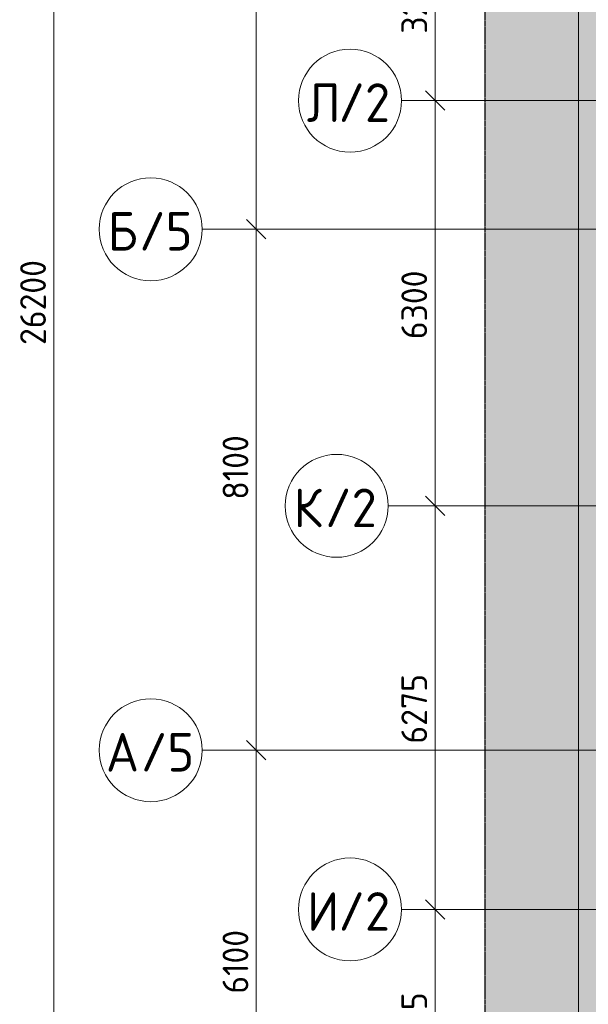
# Model space of a CAD drawing. Header units: millimetres. Extents: x -10358 to 171177, y -7314 to 134351.
# Tile 49 of 256: x -8681 to 150, y 101450 to 116758. Entities that reach past the tile are written whole.
import ezdxf

# ---------------------------------------------------------------- set-up
doc = ezdxf.new("R2010")
doc.units = ezdxf.units.MM
doc.linetypes.add('3_ Штрих_ 5 х 3 мм', pattern=[8, 5, -3])
doc.linetypes.add('4_ Штрихпунктир_ 10 х 2 мм', pattern=[14, 10, -2, 0, -2])
for name, color, linetype, lineweight in [('A-ANNO-DIMS', 7, 'Continuous', 5), ('A-ANNO-DIMS-200', 7, 'Continuous', 5), ('A-DETL', 7, 'Continuous', 15), ('A-DETL-GENF', 7, 'Continuous', 13), ('S-GRID', 7, 'Continuous', 5), ('S-GRID-IDEN', 7, 'Continuous', 5)]:
    doc.layers.add(name, color=color, linetype=linetype, lineweight=lineweight)
doc.styles.add('GOST Common_1', font='GOST_Common.ttf', dxfattribs={"height": 600})
doc.styles.add('GOST Common_2', font='GOST_Common.ttf', dxfattribs={"height": 400})
doc.dimstyles.new('2_мм', dxfattribs={"dimscale": 304.8, "dimtxt": 402.285999, "dimasz": 0.984252, "dimexe": 0.656168, "dimexo": 0.984252, "dimgap": 0, "dimtad": 1, "dimdec": 0, "dimdsep": 46, "dimtxsty": 'GOST Common_2', "dimblk1": 'OBLIQUE', "dimblk2": 'OBLIQUE', "dimsah": 1, "dimcen": 0.09, "dimdle": 0.656168, "dimadec": 5, "dimazin": 2, "dimtfac": 1, "dimtdec": 4, "dimtix": 1, "dimtmove": 0, "dimatfit": 3, "dimfxl": 1, "dimtvp": 1, "dimtolj": 1, "dimtzin": 0, "dimarcsym": 2})
doc.dimstyles.new('2_мм_1', dxfattribs={"dimscale": 304.8, "dimtxt": 402.285999, "dimasz": 0.984252, "dimexe": 0.656168, "dimexo": 0.984252, "dimgap": 0, "dimtad": 1, "dimdec": 0, "dimdsep": 46, "dimtxsty": 'GOST Common_2', "dimblk1": 'OBLIQUE', "dimblk2": 'OBLIQUE', "dimsah": 1, "dimcen": 0.09, "dimdle": 0.656168, "dimadec": 5, "dimazin": 2, "dimtfac": 1, "dimtdec": 4, "dimtix": 1, "dimtmove": 1, "dimatfit": 3, "dimfxl": 1, "dimtvp": 1, "dimtolj": 1, "dimtzin": 0, "dimarcsym": 2})
doc.dimstyles.new('2_мм_2', dxfattribs={"dimscale": 304.8, "dimtxt": 402.285999, "dimasz": 0.984252, "dimexe": 0.656168, "dimexo": 0.984252, "dimgap": 0, "dimtad": 1, "dimdec": 0, "dimdsep": 46, "dimtxsty": 'GOST Common_2', "dimblk1": 'OBLIQUE', "dimblk2": 'OBLIQUE', "dimsah": 1, "dimcen": 0.09, "dimdle": 0.656168, "dimadec": 5, "dimazin": 2, "dimtfac": 1, "dimtdec": 4, "dimtix": 1, "dimtmove": 0, "dimatfit": 3, "dimfxl": 1, "dimtvp": 1, "dimtolj": 1, "dimtzin": 0, "dimarcsym": 2})

# ---------------------------------------------------------------- blocks, each defined once
blk = doc.blocks.new('Ось сетки - 8_0 мм-31302-Маркировочный план-схема -1 этажа на отм_-5_600')
at = {"layer": 'S-GRID-IDEN'}
blk.add_circle((0, 0), 4, dxfattribs=at)
blk = doc.blocks.new('DIMBLOCK119-Маркировочный план-схема -1 этажа на отм_-5_600')
at = {"layer": 'A-ANNO-DIMS-200', "lineweight": 25}
for p, q in [((-2230, 102925), (-2380, 103075)), ((-2230, 102925), (-2080, 102775)), ((-2230, 99300), (-2380, 99450)), ((-2230, 99300), (-2080, 99150))]:
    blk.add_line(p, q, dxfattribs=at)
at = {"layer": 'A-ANNO-DIMS-200'}
for p, q in [((-2142, 102925), (-2430, 102925)), ((-2230, 99100), (-2230, 102925)), ((-2230, 102925), (-2142, 102925)), ((-2142, 99300), (-2430, 99300)), ((-2230, 99300), (-2142, 99300))]:
    blk.add_line(p, q, dxfattribs=at)
at = {"layer": 'A-ANNO-DIMS-200', "color": 0, "insert": (-2753, 100553), "char_height": 400, "width": 1341.86, "attachment_point": 1, "rotation": 90, "line_spacing_factor": 1.022761, "style": 'GOST Common_2'}
blk.add_mtext('3625', dxfattribs=at)
blk = doc.blocks.new('_Oblique')
at = {"color": 0, "linetype": 'ByBlock', "lineweight": -2}
blk.add_line((-0.5, -0.5), (0.5, 0.5), dxfattribs=at)
blk = doc.blocks.new('DIMBLOCK120-Маркировочный план-схема -1 этажа на отм_-5_600')
at = {"layer": 'A-ANNO-DIMS-200', "lineweight": 25}
for p, q in [((-2230, 109200), (-2380, 109350)), ((-2230, 109200), (-2080, 109050)), ((-2230, 102925), (-2380, 103075)), ((-2230, 102925), (-2080, 102775))]:
    blk.add_line(p, q, dxfattribs=at)
at = {"layer": 'A-ANNO-DIMS-200'}
for p, q in [((-2142, 109200), (-2430, 109200)), ((-2230, 102925), (-2230, 109200)), ((-2230, 109200), (-2142, 109200)), ((-2142, 102925), (-2430, 102925)), ((-2230, 102925), (-2142, 102925))]:
    blk.add_line(p, q, dxfattribs=at)
at = {"layer": 'A-ANNO-DIMS-200', "color": 0, "insert": (-2753, 105503), "char_height": 400, "width": 1341.86, "attachment_point": 1, "rotation": 90, "line_spacing_factor": 1.022761, "style": 'GOST Common_2'}
blk.add_mtext('6275', dxfattribs=at)
blk = doc.blocks.new('DIMBLOCK121-Маркировочный план-схема -1 этажа на отм_-5_600')
at = {"layer": 'A-ANNO-DIMS-200', "lineweight": 25}
for p, q in [((-2230, 115500), (-2380, 115650)), ((-2230, 115500), (-2080, 115350)), ((-2230, 109200), (-2380, 109350)), ((-2230, 109200), (-2080, 109050))]:
    blk.add_line(p, q, dxfattribs=at)
at = {"layer": 'A-ANNO-DIMS-200'}
for p, q in [((-2142, 115500), (-2430, 115500)), ((-2230, 109200), (-2230, 115500)), ((-2230, 115500), (-2142, 115500)), ((-2142, 109200), (-2430, 109200)), ((-2230, 109200), (-2142, 109200))]:
    blk.add_line(p, q, dxfattribs=at)
at = {"layer": 'A-ANNO-DIMS-200', "color": 0, "insert": (-2753, 111791), "char_height": 400, "width": 1341.86, "attachment_point": 1, "rotation": 90, "line_spacing_factor": 1.022761, "style": 'GOST Common_2'}
blk.add_mtext('6300', dxfattribs=at)
blk = doc.blocks.new('DIMBLOCK122-Маркировочный план-схема -1 этажа на отм_-5_600')
at = {"layer": 'A-ANNO-DIMS-200', "lineweight": 25}
for p, q in [((-2230, 118700), (-2380, 118850)), ((-2230, 118700), (-2080, 118550)), ((-2230, 115500), (-2380, 115650)), ((-2230, 115500), (-2080, 115350))]:
    blk.add_line(p, q, dxfattribs=at)
at = {"layer": 'A-ANNO-DIMS-200'}
for p, q in [((-2142, 118700), (-2430, 118700)), ((-2230, 115500), (-2230, 118700)), ((-2230, 118700), (-2142, 118700)), ((-2142, 115500), (-2430, 115500)), ((-2230, 115500), (-2142, 115500))]:
    blk.add_line(p, q, dxfattribs=at)
at = {"layer": 'A-ANNO-DIMS-200', "color": 0, "insert": (-2753, 116541), "char_height": 400, "width": 1341.86, "attachment_point": 1, "rotation": 90, "line_spacing_factor": 1.022761, "style": 'GOST Common_2'}
blk.add_mtext('3200', dxfattribs=at)
blk = doc.blocks.new('DIMBLOCK131-Маркировочный план-схема -1 этажа на отм_-5_600')
at = {"layer": 'A-ANNO-DIMS-200', "lineweight": 25}
for p, q in [((-5007, 105400), (-5157, 105550)), ((-5007, 105400), (-4857, 105250)), ((-5007, 99300), (-5157, 99450)), ((-5007, 99300), (-4857, 99150))]:
    blk.add_line(p, q, dxfattribs=at)
at = {"layer": 'A-ANNO-DIMS-200'}
for p, q in [((-4919, 105400), (-5207, 105400)), ((-5007, 99300), (-5007, 105400)), ((-5007, 105400), (-4919, 105400)), ((-5007, 102859), (-5007, 102350)), ((-5007, 101616), (-5007, 102859)), ((-4919, 99300), (-5207, 99300)), ((-5007, 99300), (-4919, 99300))]:
    blk.add_line(p, q, dxfattribs=at)
at = {"layer": 'A-ANNO-DIMS-200', "color": 0, "insert": (-5530, 101616), "char_height": 400, "width": 1251.86, "attachment_point": 1, "rotation": 90, "line_spacing_factor": 1.022761, "style": 'GOST Common_2'}
blk.add_mtext('6100', dxfattribs=at)
blk = doc.blocks.new('DIMBLOCK132-Маркировочный план-схема -1 этажа на отм_-5_600')
at = {"layer": 'A-ANNO-DIMS-200', "lineweight": 25}
for p, q in [((-5007, 113500), (-5157, 113650)), ((-5007, 113500), (-4857, 113350)), ((-5007, 105400), (-5157, 105550)), ((-5007, 105400), (-4857, 105250))]:
    blk.add_line(p, q, dxfattribs=at)
at = {"layer": 'A-ANNO-DIMS-200'}
for p, q in [((-4919, 113500), (-5207, 113500)), ((-5007, 105400), (-5007, 113500)), ((-5007, 113500), (-4919, 113500)), ((-5007, 110339), (-5007, 109096)), ((-5007, 109096), (-5007, 109450)), ((-4919, 105400), (-5207, 105400)), ((-5007, 105400), (-4919, 105400))]:
    blk.add_line(p, q, dxfattribs=at)
at = {"layer": 'A-ANNO-DIMS-200', "color": 0, "insert": (-5530, 109296), "char_height": 400, "width": 1251.86, "attachment_point": 1, "rotation": 90, "line_spacing_factor": 1.022761, "style": 'GOST Common_2'}
blk.add_mtext('8100', dxfattribs=at)
blk = doc.blocks.new('DIMBLOCK133-Маркировочный план-схема -1 этажа на отм_-5_600')
at = {"layer": 'A-ANNO-DIMS-200', "lineweight": 25}
for p, q in [((-5007, 121610), (-5157, 121760)), ((-5007, 121610), (-4857, 121460)), ((-5007, 113500), (-5157, 113650)), ((-5007, 113500), (-4857, 113350))]:
    blk.add_line(p, q, dxfattribs=at)
at = {"layer": 'A-ANNO-DIMS-200'}
for p, q in [((-4919, 121610), (-5207, 121610)), ((-5007, 113500), (-5007, 121610)), ((-5007, 121610), (-4919, 121610)), ((-4919, 113500), (-5207, 113500)), ((-5007, 113500), (-4919, 113500))]:
    blk.add_line(p, q, dxfattribs=at)
at = {"layer": 'A-ANNO-DIMS-200', "color": 0, "insert": (-5530, 117071), "char_height": 400, "width": 1161.86, "attachment_point": 1, "rotation": 90, "line_spacing_factor": 1.022761, "style": 'GOST Common_2'}
blk.add_mtext('8110', dxfattribs=at)
blk = doc.blocks.new('DIMBLOCK138-Маркировочный план-схема -1 этажа на отм_-5_600')
at = {"layer": 'A-ANNO-DIMS-200'}
for p, q in [((-8151, 99300), (-8151, 125700)), ((-8063, 125500), (-8351, 125500)), ((-8151, 125500), (-8063, 125500)), ((-8063, 99300), (-8351, 99300)), ((-8151, 99300), (-8063, 99300))]:
    blk.add_line(p, q, dxfattribs=at)
at = {"layer": 'A-ANNO-DIMS-200', "lineweight": 25}
for p, q in [((-8151, 125500), (-8301, 125650)), ((-8151, 125500), (-8001, 125350)), ((-8151, 99300), (-8301, 99450)), ((-8151, 99300), (-8001, 99150))]:
    blk.add_line(p, q, dxfattribs=at)
at = {"layer": 'A-ANNO-DIMS-200', "color": 0, "insert": (-8674, 111701), "char_height": 400, "width": 1677.33, "attachment_point": 1, "rotation": 90, "line_spacing_factor": 1.022761, "style": 'GOST Common_2'}
blk.add_mtext('26200', dxfattribs=at)
blk = doc.blocks.new('DIMBLOCK290-Маркировочный план-схема -1 этажа на отм_-5_600')
at = {"layer": 'A-ANNO-DIMS-200', "lineweight": 25}
for p, q in [((-2230, 102925), (-2380, 103075)), ((-2230, 102925), (-2080, 102775)), ((-2230, 99300), (-2380, 99450)), ((-2230, 99300), (-2080, 99150))]:
    blk.add_line(p, q, dxfattribs=at)
at = {"layer": 'A-ANNO-DIMS-200'}
for p, q in [((-2142, 102925), (-2430, 102925)), ((-2230, 99100), (-2230, 102925)), ((-2230, 102925), (-2142, 102925)), ((-2142, 99300), (-2430, 99300)), ((-2230, 99300), (-2142, 99300))]:
    blk.add_line(p, q, dxfattribs=at)
at = {"layer": 'A-ANNO-DIMS-200', "color": 0, "insert": (-2753, 100553), "char_height": 400, "width": 1341.86, "attachment_point": 1, "rotation": 90, "line_spacing_factor": 1.022761, "style": 'GOST Common_2'}
blk.add_mtext('3625', dxfattribs=at)
blk = doc.blocks.new('DIMBLOCK291-Маркировочный план-схема -1 этажа на отм_-5_600')
at = {"layer": 'A-ANNO-DIMS-200', "lineweight": 25}
for p, q in [((-2230, 109200), (-2380, 109350)), ((-2230, 109200), (-2080, 109050)), ((-2230, 102925), (-2380, 103075)), ((-2230, 102925), (-2080, 102775))]:
    blk.add_line(p, q, dxfattribs=at)
at = {"layer": 'A-ANNO-DIMS-200'}
for p, q in [((-2142, 109200), (-2430, 109200)), ((-2230, 102925), (-2230, 109200)), ((-2230, 109200), (-2142, 109200)), ((-2142, 102925), (-2430, 102925)), ((-2230, 102925), (-2142, 102925))]:
    blk.add_line(p, q, dxfattribs=at)
at = {"layer": 'A-ANNO-DIMS-200', "color": 0, "insert": (-2753, 105503), "char_height": 400, "width": 1341.86, "attachment_point": 1, "rotation": 90, "line_spacing_factor": 1.022761, "style": 'GOST Common_2'}
blk.add_mtext('6275', dxfattribs=at)
blk = doc.blocks.new('DIMBLOCK292-Маркировочный план-схема -1 этажа на отм_-5_600')
at = {"layer": 'A-ANNO-DIMS-200', "lineweight": 25}
for p, q in [((-2230, 115500), (-2380, 115650)), ((-2230, 115500), (-2080, 115350)), ((-2230, 109200), (-2380, 109350)), ((-2230, 109200), (-2080, 109050))]:
    blk.add_line(p, q, dxfattribs=at)
at = {"layer": 'A-ANNO-DIMS-200'}
for p, q in [((-2142, 115500), (-2430, 115500)), ((-2230, 109200), (-2230, 115500)), ((-2230, 115500), (-2142, 115500)), ((-2142, 109200), (-2430, 109200)), ((-2230, 109200), (-2142, 109200))]:
    blk.add_line(p, q, dxfattribs=at)
at = {"layer": 'A-ANNO-DIMS-200', "color": 0, "insert": (-2753, 111791), "char_height": 400, "width": 1341.86, "attachment_point": 1, "rotation": 90, "line_spacing_factor": 1.022761, "style": 'GOST Common_2'}
blk.add_mtext('6300', dxfattribs=at)
blk = doc.blocks.new('DIMBLOCK293-Маркировочный план-схема -1 этажа на отм_-5_600')
at = {"layer": 'A-ANNO-DIMS-200', "lineweight": 25}
for p, q in [((-2230, 118700), (-2380, 118850)), ((-2230, 118700), (-2080, 118550)), ((-2230, 115500), (-2380, 115650)), ((-2230, 115500), (-2080, 115350))]:
    blk.add_line(p, q, dxfattribs=at)
at = {"layer": 'A-ANNO-DIMS-200'}
for p, q in [((-2142, 118700), (-2430, 118700)), ((-2230, 115500), (-2230, 118700)), ((-2230, 118700), (-2142, 118700)), ((-2142, 115500), (-2430, 115500)), ((-2230, 115500), (-2142, 115500))]:
    blk.add_line(p, q, dxfattribs=at)
at = {"layer": 'A-ANNO-DIMS-200', "color": 0, "insert": (-2753, 116541), "char_height": 400, "width": 1341.86, "attachment_point": 1, "rotation": 90, "line_spacing_factor": 1.022761, "style": 'GOST Common_2'}
blk.add_mtext('3200', dxfattribs=at)
blk = doc.blocks.new('DIMBLOCK302-Маркировочный план-схема -1 этажа на отм_-5_600')
at = {"layer": 'A-ANNO-DIMS-200', "lineweight": 25}
for p, q in [((-5007, 105400), (-5157, 105550)), ((-5007, 105400), (-4857, 105250)), ((-5007, 99300), (-5157, 99450)), ((-5007, 99300), (-4857, 99150))]:
    blk.add_line(p, q, dxfattribs=at)
at = {"layer": 'A-ANNO-DIMS-200'}
for p, q in [((-4919, 105400), (-5207, 105400)), ((-5007, 99300), (-5007, 105400)), ((-5007, 105400), (-4919, 105400)), ((-5007, 102859), (-5007, 102350)), ((-5007, 101616), (-5007, 102859)), ((-4919, 99300), (-5207, 99300)), ((-5007, 99300), (-4919, 99300))]:
    blk.add_line(p, q, dxfattribs=at)
at = {"layer": 'A-ANNO-DIMS-200', "color": 0, "insert": (-5530, 101616), "char_height": 400, "width": 1251.86, "attachment_point": 1, "rotation": 90, "line_spacing_factor": 1.022761, "style": 'GOST Common_2'}
blk.add_mtext('6100', dxfattribs=at)
blk = doc.blocks.new('DIMBLOCK303-Маркировочный план-схема -1 этажа на отм_-5_600')
at = {"layer": 'A-ANNO-DIMS-200', "lineweight": 25}
for p, q in [((-5007, 113500), (-5157, 113650)), ((-5007, 113500), (-4857, 113350)), ((-5007, 105400), (-5157, 105550)), ((-5007, 105400), (-4857, 105250))]:
    blk.add_line(p, q, dxfattribs=at)
at = {"layer": 'A-ANNO-DIMS-200'}
for p, q in [((-4919, 113500), (-5207, 113500)), ((-5007, 105400), (-5007, 113500)), ((-5007, 113500), (-4919, 113500)), ((-5007, 110339), (-5007, 109096)), ((-5007, 109096), (-5007, 109450)), ((-4919, 105400), (-5207, 105400)), ((-5007, 105400), (-4919, 105400))]:
    blk.add_line(p, q, dxfattribs=at)
at = {"layer": 'A-ANNO-DIMS-200', "color": 0, "insert": (-5530, 109296), "char_height": 400, "width": 1251.86, "attachment_point": 1, "rotation": 90, "line_spacing_factor": 1.022761, "style": 'GOST Common_2'}
blk.add_mtext('8100', dxfattribs=at)
blk = doc.blocks.new('DIMBLOCK304-Маркировочный план-схема -1 этажа на отм_-5_600')
at = {"layer": 'A-ANNO-DIMS-200', "lineweight": 25}
for p, q in [((-5007, 121610), (-5157, 121760)), ((-5007, 121610), (-4857, 121460)), ((-5007, 113500), (-5157, 113650)), ((-5007, 113500), (-4857, 113350))]:
    blk.add_line(p, q, dxfattribs=at)
at = {"layer": 'A-ANNO-DIMS-200'}
for p, q in [((-4919, 121610), (-5207, 121610)), ((-5007, 113500), (-5007, 121610)), ((-5007, 121610), (-4919, 121610)), ((-4919, 113500), (-5207, 113500)), ((-5007, 113500), (-4919, 113500))]:
    blk.add_line(p, q, dxfattribs=at)
at = {"layer": 'A-ANNO-DIMS-200', "color": 0, "insert": (-5530, 117071), "char_height": 400, "width": 1161.86, "attachment_point": 1, "rotation": 90, "line_spacing_factor": 1.022761, "style": 'GOST Common_2'}
blk.add_mtext('8110', dxfattribs=at)
blk = doc.blocks.new('DIMBLOCK309-Маркировочный план-схема -1 этажа на отм_-5_600')
at = {"layer": 'A-ANNO-DIMS-200'}
for p, q in [((-8151, 99300), (-8151, 125700)), ((-8063, 125500), (-8351, 125500)), ((-8151, 125500), (-8063, 125500)), ((-6146, 99300), (-8351, 99300)), ((-8151, 99300), (-6146, 99300))]:
    blk.add_line(p, q, dxfattribs=at)
at = {"layer": 'A-ANNO-DIMS-200', "lineweight": 25}
for p, q in [((-8151, 125500), (-8301, 125650)), ((-8151, 125500), (-8001, 125350)), ((-8151, 99300), (-8301, 99450)), ((-8151, 99300), (-8001, 99150))]:
    blk.add_line(p, q, dxfattribs=at)
at = {"layer": 'A-ANNO-DIMS-200', "color": 0, "insert": (-8674, 111701), "char_height": 400, "width": 1677.33, "attachment_point": 1, "rotation": 90, "line_spacing_factor": 1.022761, "style": 'GOST Common_2'}
blk.add_mtext('26200', dxfattribs=at)

msp = doc.modelspace()

# ---------------------------------------------------------------- hatches: boundary and pattern name
at = {"layer": 'A-DETL-GENF', "true_color": 0xffffff}
h = msp.add_hatch(color=7, dxfattribs=at)
h.paths.add_polyline_path([(30200, 32200), (38582.9, 32200), (38582.9, 48000), (32600, 48000), (32600, 50050), (26600, 50050), (26601.2, 51500), (26900, 51500), (26900, 51900), (26600, 51900), (26600, 57825), (26900, 57825), (26900, 58225), (26600, 58225), (26600, 64100), (26900, 64100), (26900, 64500), (26600, 64500), (26600, 70300), (26900, 70300), (26900, 70700), (26600, 70700), (26600, 76750), (26900, 76750), (26900, 77150), (26600, 77150), (26600, 80600), (26975, 80600), (26975, 80900), (32600, 80900), (32600, 99100), (26975, 99100), (26975, 99400), (26575, 99400), (26575, 99100), (20875, 99100), (20875, 99400), (20475, 99400), (20475, 99100), (14525, 99100), (14525, 99400), (1400, 99400), (1400, 101100), (600, 101100), (600, 101450), (700, 101450), (700, 101750), (1400, 101750), (1400, 104300), (41750, 104300), (41750, 125510), (44050, 125510), (44050, 126310), (44700, 126310), (44700, 125510), (45250, 125510), (45250, 127956.4), (-1456, 127956.4), (-1456, 79200), (4850, 79200), (4850, 32200), (29700, 32200)])
h.paths.add_polyline_path([(19481.8, 43200), (19250, 43200), (19250, 44800), (20325, 44800), (20325, 44300), (21000, 44300), (21000, 43200), (19675, 43200)])
h.paths.add_polyline_path([(34923.4, 43245), (33775, 43245), (33776.6, 44280), (34923.4, 44280), (34923.4, 43246.6)])
h.paths.add_polyline_path([(15899.9, 43690), (15900, 43810), (15951.9, 43810), (15947.4, 43802.2), (15906.9, 43800), (15904.7, 43794.7), (15906.9, 43700), (15912.2, 43697.8), (15948.6, 43695.8), (15951.9, 43690), (15900, 43690)])
h.paths.add_polyline_path([(16768.8, 43690), (16748, 43690), (16752.5, 43697.8), (16793, 43700), (16795.2, 43705.3), (16793, 43800), (16787.7, 43802.2), (16751.5, 43803.9), (16748, 43810), (16800, 43810), (16798.8, 43690), (16787.7, 43690)])
h.paths.add_polyline_path([(6298, 43690), (6302.5, 43697.8), (6343, 43700), (6345.2, 43705.3), (6343, 43800), (6337.7, 43802.2), (6301.4, 43804.2), (6298, 43810), (6350, 43810), (6348.8, 43690), (6318.9, 43690)])
h.paths.add_polyline_path([(33774, 44335), (33724.6, 44335), (33729.1, 44342.8), (33769.6, 44345), (33771.8, 44350.3), (33769.6, 44445), (33764.3, 44447.2), (33729.1, 44447.2), (33724.6, 44455), (33776.6, 44455), (33775, 44335)])
h.paths.add_polyline_path([(34945, 44335), (34923.4, 44335), (34925, 44455), (34975.4, 44455), (34970.9, 44447.2), (34930.4, 44445), (34928.2, 44439.7), (34930.4, 44345), (34935.7, 44342.8), (34970.9, 44342.8), (34975.4, 44335)])
h.paths.add_polyline_path([(6868, 44740), (6100, 44740), (6100, 46490), (7200, 46490), (7200, 44740), (7040, 44740)])
h.paths.add_polyline_path([(13050, 45300), (12550, 45300), (12550, 77050), (13350, 77050), (13350, 61550), (24850, 61550), (24850, 60750), (13350, 60750), (13350, 45300)])
h.paths.add_polyline_path([(27808.7, 50700), (31300, 50700), (31300, 75252.5), (27250, 79728.8), (27250, 50700)])
h.paths.add_polyline_path([(31950, 50700), (32600, 50700), (32600, 75050), (31950, 75050), (31950, 50920)])
h.paths.add_polyline_path([(29374.9, 52325), (28875, 52325), (28876.1, 73440), (29675, 73440), (29675, 52325)])
h.paths.add_polyline_path([(20275, 52800), (20275, 54550), (22025, 54550), (22025, 52800), (20500, 52800)])
h.paths.add_polyline_path([(7076.2, 61250), (6100, 61250), (6100, 62630), (6348.1, 62630.8), (6349.9, 62635.3), (6347.7, 62730), (6338, 62732.2), (6307.2, 62732.2), (6302.7, 62740), (6354.7, 62740), (6354.7, 63000), (7350, 63000), (7350, 62630), (7510, 62630), (7510, 61250), (7180, 61250)])
h.paths.add_polyline_path([(31940, 75700), (32600, 75700), (32600, 80250), (27655, 80250), (31771.7, 75700)])
h.paths.add_polyline_path([(16125, 77150), (14375, 77150), (14375, 78400), (16125, 78400), (16125, 77170)])
h.paths.add_polyline_path([(20301, 78840), (20301, 78916), (20501, 78916), (20500, 78840.6), (20492, 78845.5), (20492, 78901.3), (20489.2, 78908), (20482.5, 78910.8), (20319.5, 78910.8), (20312.8, 78908), (20310, 78901.3), (20310, 78845.5)])
h.paths.add_polyline_path([(30075, 84350), (24230, 84350), (24230, 84900), (26975, 84900), (26975, 85150), (29775, 85150), (29775, 96625), (30575, 96625), (30575, 84350), (30275, 84350)])
h.paths.add_polyline_path([(18875, 93330), (17125, 93330), (17125, 95080), (18875, 95080), (18875, 94023)])
h.paths.add_polyline_path([(4850, 93330), (3100, 93330), (3100, 95080), (4850, 95080), (4850, 93507.5)])
h.paths.add_polyline_path([(2050, 99750), (32600, 99750), (32600, 100300), (45100.3, 100300), (41936.4, 103650), (2050, 103650), (2050, 100848.8)])
h.paths.add_polyline_path([(45250, 101088.1), (45250, 124860), (42400, 124860), (42400, 104105.8), (44561.3, 101817.3)])
h.paths.add_polyline_path([(40215, 101300), (3645.5, 101300), (3645.5, 102100), (40215, 102100), (40215, 101600)])
h.paths.add_polyline_path([(44325, 105712), (43825, 105712.7), (43825, 123388), (44625, 123388), (44625, 105712), (44561.3, 105712)])
h.paths.add_polyline_path([(32445, 109025), (31630, 109025), (31630, 110775), (33380, 110775), (33380, 109025), (32580, 109025)])
h.paths.add_polyline_path([(7825, 109025), (7825, 110775), (9575, 110775), (9575, 109025)])
h.paths.add_polyline_path([(40200, 117650), (700, 117650), (700, 118450), (40200, 118450), (40200, 117950)])

# ---------------------------------------------------------------- linework, layer by layer
at = {"layer": 'A-DETL', "linetype": '3_ Штрих_ 5 х 3 мм', "lineweight": 30}
msp.add_line((-1456, 127956.4), (-1456, 79200), dxfattribs=at)
at = {"layer": 'S-GRID', "linetype": '4_ Штрихпунктир_ 10 х 2 мм'}
for p, q in [((0, -5714.2), (0, 132751)), ((65663, 115500), (-2750.3, 115500)), ((65663, 113500), (-5845.9, 113500)), ((65663, 109200), (-2957.8, 109200)), ((65663, 105400), (-5845.9, 105400)), ((65663, 102925), (-2750.3, 102925))]:
    msp.add_line(p, q, dxfattribs=at)

# ---------------------------------------------------------------- block references
at = {"layer": 'S-GRID-IDEN', "xscale": 199.9999999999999, "yscale": 199.9999999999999, "zscale": 199.9999999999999}
for p, rotation in [((-3550.3, 115500), 89.99999999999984), ((-6645.9, 113500), 89.99999999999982), ((-3757.8, 109200), 89.99999999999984), ((-6645.9, 105400), 89.99999999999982), ((-3550.3, 102925), 89.99999999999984)]:
    msp.add_blockref('Ось сетки - 8_0 мм-31302-Маркировочный план-схема -1 этажа на отм_-5_600', p, dxfattribs=dict(at, rotation=rotation))

# ---------------------------------------------------------------- texts
at = {"layer": 'S-GRID-IDEN', "char_height": 600, "attachment_point": 1, "style": 'GOST Common_1'}
for s, insert, width in [('\\fGOST Common|b0|i0|c204|p34|;Л', (-4220.1, 115769.1), 593.249), ('/2', (-3730.7, 115769.1), 1026.16), ('\\fGOST Common|b0|i0|c204|p34|;Б', (-7315.7, 113769.1), 593.249), ('/5', (-6826.2, 113769.1), 1026.16), ('\\fGOST Common|b0|i0|c204|p34|;К', (-4427.7, 109469.1), 593.249), ('/2', (-3938.2, 109469.1), 1026.16), ('\\fGOST Common|b0|i0|c204|p34|;А', (-7341.7, 105669.1), 657.384), ('/5', (-6799.3, 105669.1), 1026.16), ('\\fGOST Common|b0|i0|c204|p34|;И', (-4220.1, 103194.1), 593.249), ('/2', (-3730.7, 103194.1), 1026.16)]:
    msp.add_mtext(s, dxfattribs=dict(at, insert=insert, width=width))

# ---------------------------------------------------------------- dimensions: what is measured, and where the dimension line sits
at = {"layer": 'A-ANNO-DIMS'}
for base, p1, p2, dimstyle, override, picture, middle in [((-8151.1, 125500), (-8363.2, 99300), (-8363.2, 125500), '2_мм', {"dimpost": '<>', "dimfxl": 26200}, 'DIMBLOCK138-Маркировочный план-схема -1 этажа на отм_-5_600', (-8351.1, 112400)), ((-8151.1, 125500), (-5845.9, 99300), (-8363.2, 125500), '2_мм_2', {"dimpost": '<>', "dimfxl": 26320.658649}, 'DIMBLOCK309-Маркировочный план-схема -1 этажа на отм_-5_600', (-8351.1, 112400)), ((-5007.2, 121610), (-5219.4, 113500), (-5219.4, 121610), '2_мм', {"dimpost": '<>', "dimfxl": 8110}, 'DIMBLOCK133-Маркировочный план-схема -1 этажа на отм_-5_600', (-5207.2, 117555)), ((-5007.2, 121610), (-5219.4, 113500), (-5219.4, 121610), '2_мм_2', {"dimpost": '<>', "dimfxl": 8110}, 'DIMBLOCK304-Маркировочный план-схема -1 этажа на отм_-5_600', (-5207.2, 117555)), ((-2229.8, 118700), (-2442, 115500), (-2442, 118700), '2_мм', {"dimpost": '<>', "dimfxl": 3200}, 'DIMBLOCK122-Маркировочный план-схема -1 этажа на отм_-5_600', (-2429.8, 117100)), ((-2229.8, 118700), (-2442, 115500), (-2442, 118700), '2_мм_2', {"dimpost": '<>', "dimfxl": 3200}, 'DIMBLOCK293-Маркировочный план-схема -1 этажа на отм_-5_600', (-2429.8, 117100)), ((-2229.8, 115500), (-2442, 109200), (-2442, 115500), '2_мм', {"dimpost": '<>', "dimfxl": 6300}, 'DIMBLOCK121-Маркировочный план-схема -1 этажа на отм_-5_600', (-2429.8, 112350)), ((-2229.8, 115500), (-2442, 109200), (-2442, 115500), '2_мм_2', {"dimpost": '<>', "dimfxl": 6300}, 'DIMBLOCK292-Маркировочный план-схема -1 этажа на отм_-5_600', (-2429.8, 112350)), ((-2229.8, 109200), (-2442, 102925), (-2442, 109200), '2_мм', {"dimpost": '<>', "dimfxl": 6275}, 'DIMBLOCK120-Маркировочный план-схема -1 этажа на отм_-5_600', (-2429.8, 106062.5)), ((-2229.8, 109200), (-2442, 102925), (-2442, 109200), '2_мм_2', {"dimpost": '<>', "dimfxl": 6275}, 'DIMBLOCK291-Маркировочный план-схема -1 этажа на отм_-5_600', (-2429.8, 106062.5)), ((-2229.8, 102925), (-2442, 99300), (-2442, 102925), '2_мм', {"dimpost": '<>', "dimfxl": 3625}, 'DIMBLOCK119-Маркировочный план-схема -1 этажа на отм_-5_600', (-2429.8, 101112.5)), ((-2229.8, 102925), (-2442, 99300), (-2442, 102925), '2_мм_2', {"dimpost": '<>', "dimfxl": 3625}, 'DIMBLOCK290-Маркировочный план-схема -1 этажа на отм_-5_600', (-2429.8, 101112.5))]:
    dim = msp.add_linear_dim(base=base, p1=p1, p2=p2, angle=90, dimstyle=dimstyle, override=override, dxfattribs=at)
    dim.commit()
    dim.dimension.update_dxf_attribs({"geometry": picture, "text_midpoint": middle})
for base, p1, p2, override, picture, middle in [((-5007.2, 113500), (-5219.4, 105400), (-5219.4, 113500), {"dimpost": '<>', "dimfxl": 8100}, 'DIMBLOCK132-Маркировочный план-схема -1 этажа на отм_-5_600', (-5263.3, 109922)), ((-5007.2, 113500), (-5219.4, 105400), (-5219.4, 113500), {"dimpost": '<>', "dimfxl": 8100}, 'DIMBLOCK303-Маркировочный план-схема -1 этажа на отм_-5_600', (-5263.3, 109922)), ((-5007.2, 105400), (-5219.4, 99300), (-5219.4, 105400), {"dimpost": '<>', "dimfxl": 6100}, 'DIMBLOCK131-Маркировочный план-схема -1 этажа на отм_-5_600', (-5263.3, 102242)), ((-5007.2, 105400), (-5219.4, 99300), (-5219.4, 105400), {"dimpost": '<>', "dimfxl": 6100}, 'DIMBLOCK302-Маркировочный план-схема -1 этажа на отм_-5_600', (-5263.3, 102242))]:
    dim = msp.add_linear_dim(base=base, p1=p1, p2=p2, angle=90, dimstyle='2_мм_1', override=override, dxfattribs=at)
    dim.commit()
    dim.dimension.update_dxf_attribs({"geometry": picture, "text_midpoint": middle, "dimtype": 160, "text_rotation": 90})

doc.saveas('drawing.dxf')
